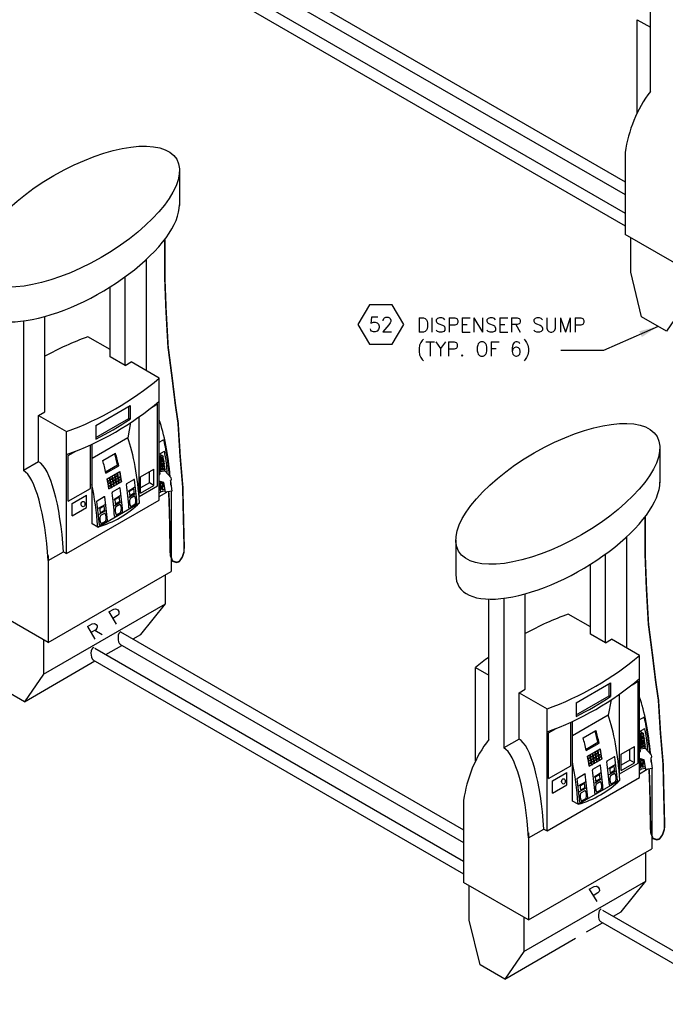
# Model space of a CAD drawing. Extents: x -17300 to -11339, y 1971 to 5059.
# Tile 79 of 81: x -12236 to -11833, y 3017 to 3632. Entities that reach past the tile are written whole.
import ezdxf
from ezdxf.enums import TextEntityAlignment as Align

# ---------------------------------------------------------------- set-up
doc = ezdxf.new("R2010")
doc.units = 0
doc.header["$MEASUREMENT"] = 0
doc.header["$PDSIZE"] = 1
doc.layers.get('0').update_dxf_attribs({"linetype": 'CONTINUOUS'})
for name, color, linetype in [('DISPENSER', 3, 'CONTINUOUS'), ('PIPING-PRODUCT-PREMIUM', 5, 'CONTINUOUS'), ('PIPING-PRODUCT-REGULAR', 4, 'CONTINUOUS'), ('TEXT', 3, 'CONTINUOUS')]:
    doc.layers.add(name, color=color, linetype=linetype)
doc.styles.add('SIMPLEX', font='simplex')
doc.dimstyles.new('DIM96', dxfattribs={"dimscale": 96, "dimtxt": 0.125, "dimasz": 0.125, "dimexe": 0.0625, "dimexo": 0.0625, "dimgap": 0.0625, "dimtad": 1, "dimdec": 4, "dimzin": 3, "dimdsep": 46, "dimlunit": 4, "dimtxsty": 'SIMPLEX', "dimcen": 0, "dimdle": 0.0625, "dimclrd": 3, "dimclre": 3, "dimclrt": 3, "dimadec": 0, "dimazin": 0, "dimtfac": 1, "dimtdec": 4, "dimtmove": 2, "dimatfit": 3, "dimfxl": 1, "dimfrac": 2, "dimtolj": 1, "dimtzin": 0, "dimarcsym": 0})

# ---------------------------------------------------------------- blocks, each defined once
blk = doc.blocks.new('HEX')
at = {"color": 3}
blk.add_lwpolyline([(-0.0577, 0.1), (-0.1155, 0), (-0.0577, -0.1), (0.0577, -0.1), (0.1155, 0), (0.0577, 0.1)], close=True, dxfattribs=at)
at = {"color": 3, "style": 'SIMPLEX'}
blk.add_attdef('D#', text='', height=0.08, dxfattribs=at).set_placement((0, 0), align=Align.MIDDLE)

msp = doc.modelspace()

# ---------------------------------------------------------------- linework, layer by layer
at = {"layer": 'DISPENSER'}
for p, q in [((-11842.43, 3586.98), (-11842.43, 3674.56)), ((-11850.64, 3631.77), (-11842.43, 3627.03)), ((-11850.64, 3573.56), (-11850.64, 3631.77)), ((-11858.17, 3548.85), (-11858.17, 3497.59)), ((-12136.51, 3537.85), (-12136.51, 3515.75)), ((-11817.59, 3474.17), (-11858.17, 3497.59)), ((-12157.11, 3412.55), (-12157.11, 3482.16)), ((-12170.52, 3415.82), (-12170.52, 3471.15)), ((-12179.86, 3421.21), (-12179.86, 3464.83)), ((-12220.59, 3386.91), (-12220.59, 3446.38)), ((-12234, 3443.61), (-12234, 3350.12)), ((-12179.86, 3425.69), (-12193.72, 3433.69)), ((-12170.52, 3415.82), (-12179.86, 3421.21)), ((-12170.52, 3415.82), (-12166.64, 3418.06)), ((-12149.15, 3407.96), (-12166.64, 3418.06)), ((-12149.15, 3331.69), (-12149.15, 3407.96)), ((-12224.47, 3384.67), (-12220.59, 3386.91)), ((-12224.47, 3355.62), (-12224.47, 3384.67)), ((-12224.47, 3384.67), (-12206.98, 3374.57)), ((-12161.71, 3333.97), (-12161.71, 3383.77)), ((-12167.02, 3380.12), (-12168.75, 3370.59)), ((-12206.98, 3298.31), (-12206.98, 3374.57)), ((-12168.75, 3370.59), (-12191.14, 3357.66)), ((-12191.14, 3316.98), (-12191.14, 3366.64)), ((-11836.51, 3364.64), (-11836.51, 3342.55)), ((-12224.47, 3355.62), (-12234, 3350.12)), ((-12168.57, 3337.39), (-12164.52, 3339.73)), ((-12177.57, 3332.19), (-12173.52, 3334.54)), ((-12168.15, 3333.61), (-12164.1, 3335.95)), ((-12141.62, 3337.18), (-12141.62, 3287.09)), ((-12206.98, 3298.31), (-12149.15, 3331.69)), ((-12187.58, 3314.92), (-12161.42, 3330.02)), ((-12187.07, 3326.71), (-12183.02, 3329.05)), ((-12177.15, 3328.41), (-12173.1, 3330.75)), ((-12186.65, 3322.93), (-12182.6, 3325.27)), ((-12187.58, 3314.92), (-12191.14, 3316.98)), ((-11857.11, 3239.35), (-11857.11, 3308.95)), ((-11963.94, 3306.91), (-11963.94, 3285.18)), ((-12218.51, 3293.96), (-12208.98, 3299.46)), ((-12218.51, 3297.03), (-12218.51, 3242.7)), ((-12208.98, 3299.46), (-12206.98, 3298.31)), ((-11870.52, 3242.61), (-11870.52, 3297.95)), ((-11879.86, 3248.01), (-11879.86, 3291.63)), ((-12218.51, 3242.7), (-12141.62, 3287.09)), ((-11920.59, 3213.7), (-11920.59, 3273.17)), ((-12218.51, 3242.7), (-12259.08, 3266.12)), ((-11943.34, 3182.3), (-11943.34, 3269.88)), ((-11934, 3270.41), (-11934, 3176.91)), ((-11879.86, 3252.48), (-11893.72, 3260.49)), ((-11870.52, 3242.61), (-11879.86, 3248.01)), ((-11870.52, 3242.61), (-11866.64, 3244.85)), ((-11849.15, 3234.75), (-11866.64, 3244.85)), ((-11849.15, 3158.49), (-11849.15, 3234.75)), ((-11951.55, 3227.1), (-11943.34, 3222.36)), ((-11951.55, 3168.89), (-11951.55, 3227.1)), ((-11924.47, 3211.46), (-11920.59, 3213.7)), ((-11924.47, 3182.41), (-11924.47, 3211.46)), ((-11924.47, 3211.46), (-11906.98, 3201.36)), ((-11861.71, 3160.77), (-11861.71, 3210.56)), ((-11867.02, 3206.92), (-11868.75, 3197.39)), ((-11906.98, 3125.1), (-11906.98, 3201.36)), ((-11868.75, 3197.39), (-11891.14, 3184.46)), ((-11891.14, 3143.78), (-11891.14, 3193.44)), ((-11924.47, 3182.41), (-11934, 3176.91)), ((-11877.57, 3158.99), (-11873.52, 3161.33)), ((-11868.57, 3164.18), (-11864.52, 3166.53)), ((-11868.15, 3160.4), (-11864.1, 3162.74)), ((-11841.62, 3163.98), (-11841.62, 3113.89)), ((-11906.98, 3125.1), (-11849.15, 3158.49)), ((-11887.58, 3141.72), (-11861.42, 3156.82)), ((-11887.07, 3153.5), (-11883.02, 3155.85)), ((-11877.15, 3155.21), (-11873.1, 3157.55)), ((-11886.65, 3149.72), (-11882.6, 3152.06)), ((-11959.08, 3144.18), (-11959.08, 3092.92)), ((-11887.58, 3141.72), (-11891.14, 3143.78)), ((-11918.51, 3120.75), (-11908.98, 3126.26)), ((-11908.98, 3126.26), (-11906.98, 3125.1)), ((-11918.51, 3123.82), (-11918.51, 3069.49)), ((-11918.51, 3069.49), (-11841.62, 3113.89)), ((-11918.51, 3069.49), (-11959.08, 3092.92))]:
    msp.add_line(p, q, dxfattribs=at)
at = {"layer": 'DISPENSER', "color": 2}
for p, q in [((-12188.78, 3378.4), (-12167.34, 3390.78)), ((-12167.34, 3390.78), (-12167.34, 3382.29)), ((-12153.9, 3389.63), (-12150.15, 3391.8)), ((-12150.15, 3340.65), (-12150.15, 3391.8)), ((-12188.78, 3378.4), (-12188.78, 3369.8)), ((-12192.14, 3338.98), (-12192.14, 3366.18)), ((-12149.15, 3367.81), (-12146.82, 3369.16)), ((-12205.98, 3359.56), (-12201.22, 3362.31)), ((-12205.98, 3331), (-12205.98, 3359.56)), ((-12184.42, 3356.36), (-12176.42, 3360.98)), ((-12149.15, 3360.33), (-12145.83, 3362.24)), ((-12182.45, 3348.59), (-12174.45, 3353.21)), ((-12160.76, 3346.23), (-12152.43, 3351.04)), ((-12160.76, 3336.11), (-12160.76, 3346.23)), ((-12152.43, 3340.92), (-12152.43, 3351.04)), ((-12180.6, 3338.71), (-12172.6, 3343.33)), ((-12178.38, 3336.84), (-12173.99, 3339.38)), ((-12169.38, 3342.04), (-12164.99, 3344.57)), ((-12161.71, 3333.97), (-12150.15, 3340.65)), ((-12160.76, 3336.11), (-12152.43, 3340.92)), ((-12205.98, 3331), (-12192.14, 3338.98)), ((-12203.62, 3329.59), (-12194.5, 3334.86)), ((-12194.5, 3327.15), (-12194.5, 3334.86)), ((-12149.15, 3336.31), (-12147.99, 3336.98)), ((-12149.15, 3334), (-12144.33, 3336.78)), ((-12203.62, 3321.88), (-12203.62, 3329.59)), ((-12203.62, 3321.88), (-12194.5, 3327.15)), ((-12167.67, 3326.7), (-12163.29, 3329.23)), ((-12176.67, 3321.51), (-12172.29, 3324.04)), ((-12186.17, 3316.02), (-12181.79, 3318.55)), ((-12145.19, 3267.03), (-12145.19, 3285.03)), ((-12221.43, 3223.01), (-12145.19, 3267.03)), ((-12160.68, 3247.78), (-12145.19, 3267.03)), ((-12165.53, 3244.98), (-12160.68, 3247.78)), ((-11888.78, 3205.2), (-11867.34, 3217.58)), ((-11867.34, 3217.58), (-11867.34, 3209.08)), ((-11853.9, 3216.42), (-11850.15, 3218.59)), ((-11850.15, 3167.44), (-11850.15, 3218.59)), ((-11888.78, 3205.2), (-11888.78, 3196.59)), ((-11892.14, 3165.78), (-11892.14, 3192.98)), ((-11849.15, 3194.61), (-11846.82, 3195.95)), ((-11905.98, 3186.36), (-11901.22, 3189.1)), ((-11905.98, 3157.79), (-11905.98, 3186.36)), ((-11884.42, 3183.15), (-11876.42, 3187.77)), ((-11849.15, 3187.12), (-11845.83, 3189.04)), ((-11882.45, 3175.38), (-11874.45, 3180)), ((-11860.76, 3173.02), (-11852.43, 3177.84)), ((-11852.43, 3167.72), (-11852.43, 3177.84)), ((-11880.6, 3165.51), (-11872.6, 3170.12)), ((-11869.38, 3168.84), (-11864.99, 3171.37)), ((-11861.71, 3160.77), (-11850.15, 3167.44)), ((-11860.76, 3162.91), (-11860.76, 3173.02)), ((-11860.76, 3162.91), (-11852.43, 3167.72)), ((-11905.98, 3157.79), (-11892.14, 3165.78)), ((-11903.62, 3156.38), (-11894.5, 3161.65)), ((-11894.5, 3153.94), (-11894.5, 3161.65)), ((-11878.38, 3163.64), (-11873.99, 3166.17)), ((-11849.15, 3163.11), (-11847.99, 3163.78)), ((-11849.15, 3160.8), (-11844.33, 3163.58)), ((-11903.62, 3148.67), (-11903.62, 3156.38)), ((-11867.67, 3153.5), (-11863.29, 3156.03)), ((-11903.62, 3148.67), (-11894.5, 3153.94)), ((-11876.67, 3148.3), (-11872.29, 3150.83)), ((-11886.17, 3142.82), (-11881.79, 3145.35)), ((-11845.19, 3093.82), (-11845.19, 3111.82)), ((-11921.43, 3049.8), (-11845.19, 3093.82)), ((-11860.68, 3074.57), (-11845.19, 3093.82)), ((-11865.53, 3071.77), (-11860.68, 3074.57))]:
    msp.add_line(p, q, dxfattribs=at)
at = {"layer": 'DISPENSER', "color": 7}
for p, q in [((-12168.13, 3382.74), (-12168.13, 3390.32)), ((-12188.78, 3370.82), (-12168.13, 3382.74)), ((-12167.34, 3382.29), (-12168.13, 3382.74)), ((-12146.63, 3359.14), (-12149.15, 3358.77)), ((-12147.11, 3358.43), (-12149.15, 3358.13)), ((-12146.46, 3358.02), (-12149.15, 3357.63)), ((-12182.63, 3349.4), (-12175.24, 3353.66)), ((-12174.45, 3353.21), (-12175.24, 3353.66)), ((-12146.94, 3357.31), (-12149.15, 3356.99)), ((-12146.3, 3356.9), (-12149.15, 3356.48)), ((-12146.78, 3356.19), (-12149.15, 3355.84)), ((-12146.13, 3355.78), (-12149.15, 3355.34)), ((-12146.61, 3355.07), (-12149.15, 3354.7)), ((-12145.97, 3354.67), (-12149.15, 3354.2)), ((-12145.8, 3353.55), (-12149.15, 3353.06)), ((-12145.64, 3352.43), (-12149.15, 3351.92)), ((-12146.45, 3353.96), (-12149.08, 3353.57)), ((-12146.28, 3352.84), (-12148.92, 3352.45)), ((-12146.12, 3351.72), (-12148.75, 3351.33)), ((-12181.57, 3344.94), (-12180.19, 3345.74)), ((-12179.97, 3345.87), (-12178.59, 3346.66)), ((-12179.72, 3344.56), (-12178.35, 3345.35)), ((-12178.37, 3346.79), (-12176.99, 3347.58)), ((-12178.12, 3345.48), (-12176.75, 3346.27)), ((-12178.07, 3345.22), (-12176.7, 3346.01)), ((-12176.77, 3347.72), (-12175.39, 3348.51)), ((-12176.52, 3346.41), (-12175.15, 3347.2)), ((-12176.47, 3346.14), (-12175.1, 3346.94)), ((-12176.23, 3344.83), (-12174.86, 3345.62)), ((-12176.19, 3344.57), (-12174.82, 3345.36)), ((-12175.17, 3348.64), (-12173.79, 3349.43)), ((-12174.63, 3345.76), (-12173.26, 3346.55)), ((-12174.59, 3345.49), (-12173.22, 3346.29)), ((-12155.21, 3342.53), (-12155.21, 3349.43)), ((-12145.48, 3351.31), (-12149.15, 3350.77)), ((-12181.32, 3343.63), (-12179.95, 3344.43)), ((-12181.27, 3343.37), (-12178.3, 3345.09)), ((-12181.03, 3342.06), (-12179.66, 3342.85)), ((-12180.99, 3341.8), (-12179.62, 3342.59)), ((-12180.76, 3340.49), (-12179.39, 3341.28)), ((-12180.72, 3340.22), (-12179.35, 3341.01)), ((-12180.51, 3338.91), (-12179.14, 3339.7)), ((-12179.43, 3342.99), (-12178.06, 3343.78)), ((-12179.39, 3342.72), (-12178.02, 3343.51)), ((-12179.16, 3341.41), (-12177.79, 3342.2)), ((-12179.12, 3341.15), (-12177.75, 3341.94)), ((-12178.91, 3339.83), (-12177.54, 3340.62)), ((-12177.83, 3343.91), (-12176.46, 3344.7)), ((-12177.79, 3343.65), (-12176.42, 3344.44)), ((-12177.56, 3342.33), (-12176.19, 3343.12)), ((-12177.52, 3342.07), (-12176.15, 3342.86)), ((-12177.31, 3340.76), (-12175.94, 3341.55)), ((-12175.96, 3343.26), (-12174.59, 3344.05)), ((-12175.92, 3342.99), (-12174.55, 3343.79)), ((-12175.71, 3341.68), (-12174.34, 3342.47)), ((-12174.36, 3344.18), (-12172.99, 3344.97)), ((-12174.32, 3343.92), (-12172.95, 3344.71)), ((-12174.11, 3342.61), (-12172.74, 3343.39)), ((-12155.21, 3342.53), (-12160.76, 3339.33)), ((-12152.43, 3340.92), (-12155.21, 3342.53)), ((-11868.13, 3209.54), (-11868.13, 3217.12)), ((-11888.78, 3197.62), (-11868.13, 3209.54)), ((-11867.34, 3209.08), (-11868.13, 3209.54)), ((-11846.63, 3185.93), (-11849.15, 3185.56)), ((-11882.63, 3176.19), (-11875.24, 3180.46)), ((-11874.45, 3180), (-11875.24, 3180.46)), ((-11847.11, 3185.22), (-11849.15, 3184.92)), ((-11846.46, 3184.82), (-11849.15, 3184.42)), ((-11846.94, 3184.1), (-11849.15, 3183.78)), ((-11846.3, 3183.7), (-11849.15, 3183.28)), ((-11846.78, 3182.99), (-11849.15, 3182.64)), ((-11846.13, 3182.58), (-11849.15, 3182.14)), ((-11846.61, 3181.87), (-11849.15, 3181.5)), ((-11845.97, 3181.46), (-11849.15, 3181)), ((-11845.8, 3180.34), (-11849.15, 3179.85)), ((-11846.45, 3180.75), (-11849.08, 3180.36)), ((-11846.28, 3179.63), (-11848.92, 3179.25)), ((-11879.97, 3172.66), (-11878.59, 3173.45)), ((-11878.37, 3173.59), (-11876.99, 3174.38)), ((-11876.77, 3174.51), (-11875.39, 3175.3)), ((-11876.52, 3173.2), (-11875.15, 3173.99)), ((-11876.47, 3172.94), (-11875.1, 3173.73)), ((-11875.17, 3175.43), (-11873.79, 3176.23)), ((-11874.63, 3172.55), (-11873.26, 3173.34)), ((-11855.21, 3169.33), (-11855.21, 3176.23)), ((-11845.64, 3179.23), (-11849.15, 3178.71)), ((-11845.48, 3178.11), (-11849.15, 3177.57)), ((-11846.12, 3178.52), (-11848.75, 3178.13)), ((-11881.57, 3171.74), (-11880.19, 3172.53)), ((-11881.32, 3170.43), (-11879.95, 3171.22)), ((-11881.27, 3170.17), (-11878.3, 3171.88)), ((-11881.03, 3168.86), (-11879.66, 3169.65)), ((-11880.99, 3168.59), (-11879.62, 3169.39)), ((-11880.76, 3167.28), (-11879.39, 3168.07)), ((-11880.72, 3167.02), (-11879.35, 3167.81)), ((-11879.72, 3171.35), (-11878.35, 3172.14)), ((-11879.43, 3169.78), (-11878.06, 3170.57)), ((-11879.39, 3169.52), (-11878.02, 3170.31)), ((-11879.16, 3168.21), (-11877.79, 3169)), ((-11879.12, 3167.94), (-11877.75, 3168.73)), ((-11878.91, 3166.63), (-11877.54, 3167.42)), ((-11878.12, 3172.28), (-11876.75, 3173.07)), ((-11878.07, 3172.02), (-11876.7, 3172.81)), ((-11877.83, 3170.7), (-11876.46, 3171.49)), ((-11877.79, 3170.44), (-11876.42, 3171.23)), ((-11877.56, 3169.13), (-11876.19, 3169.92)), ((-11877.52, 3168.87), (-11876.15, 3169.66)), ((-11877.31, 3167.55), (-11875.94, 3168.34)), ((-11876.23, 3171.63), (-11874.86, 3172.42)), ((-11876.19, 3171.37), (-11874.82, 3172.16)), ((-11875.96, 3170.05), (-11874.59, 3170.84)), ((-11875.92, 3169.79), (-11874.55, 3170.58)), ((-11875.71, 3168.48), (-11874.34, 3169.27)), ((-11874.59, 3172.29), (-11873.22, 3173.08)), ((-11874.36, 3170.98), (-11872.99, 3171.77)), ((-11874.32, 3170.71), (-11872.95, 3171.5)), ((-11874.11, 3169.4), (-11872.74, 3170.19)), ((-11855.21, 3169.33), (-11860.76, 3166.12)), ((-11852.43, 3167.72), (-11855.21, 3169.33)), ((-11880.51, 3165.7), (-11879.14, 3166.49))]:
    msp.add_line(p, q, dxfattribs=at)
at = {"layer": 'DISPENSER', "color": 1}
for p, q in [((-12147.27, 3359.55), (-12149.15, 3359.27)), ((-12147.27, 3359.55), (-12149.15, 3359.27)), ((-12148.34, 3360.79), (-12148.14, 3359.42)), ((-12147.27, 3359.55), (-12146.63, 3359.14)), ((-12146.63, 3359.14), (-12147.11, 3358.43)), ((-12147.11, 3358.43), (-12146.46, 3358.02)), ((-12146.46, 3358.02), (-12146.94, 3357.31)), ((-12149.15, 3353.62), (-12149.08, 3353.57)), ((-12149.08, 3353.57), (-12149.15, 3353.5)), ((-12149.15, 3352.64), (-12148.92, 3352.45)), ((-12148.92, 3352.45), (-12149.15, 3352.19)), ((-12149.15, 3351.65), (-12148.75, 3351.33)), ((-12146.94, 3357.31), (-12146.3, 3356.9)), ((-12146.3, 3356.9), (-12146.78, 3356.19)), ((-12146.78, 3356.19), (-12146.13, 3355.78)), ((-12146.13, 3355.78), (-12146.61, 3355.07)), ((-12146.61, 3355.07), (-12145.97, 3354.67)), ((-12145.97, 3354.67), (-12146.45, 3353.96)), ((-12146.45, 3353.96), (-12145.8, 3353.55)), ((-12145.8, 3353.55), (-12146.28, 3352.84)), ((-12146.28, 3352.84), (-12145.64, 3352.43)), ((-12145.64, 3352.43), (-12146.12, 3351.72)), ((-12146.12, 3351.72), (-12145.48, 3351.31)), ((-12148.75, 3351.33), (-12149.15, 3350.88)), ((-12149.15, 3350.67), (-12148.59, 3350.22)), ((-12145.96, 3350.6), (-12148.59, 3350.22)), ((-12148.59, 3350.22), (-12148.51, 3349.66)), ((-12145.48, 3351.31), (-12145.96, 3350.6)), ((-12145.96, 3350.6), (-12145.87, 3350.04)), ((-11847.27, 3186.34), (-11849.15, 3186.06)), ((-11847.27, 3186.34), (-11849.15, 3186.06)), ((-11848.34, 3187.59), (-11848.14, 3186.21)), ((-11847.27, 3186.34), (-11846.63, 3185.93)), ((-11846.63, 3185.93), (-11847.11, 3185.22)), ((-11849.15, 3180.42), (-11849.08, 3180.36)), ((-11849.08, 3180.36), (-11849.15, 3180.29)), ((-11849.15, 3179.43), (-11848.92, 3179.25)), ((-11847.11, 3185.22), (-11846.46, 3184.82)), ((-11846.46, 3184.82), (-11846.94, 3184.1)), ((-11846.94, 3184.1), (-11846.3, 3183.7)), ((-11846.3, 3183.7), (-11846.78, 3182.99)), ((-11846.78, 3182.99), (-11846.13, 3182.58)), ((-11846.13, 3182.58), (-11846.61, 3181.87)), ((-11846.61, 3181.87), (-11845.97, 3181.46)), ((-11845.97, 3181.46), (-11846.45, 3180.75)), ((-11846.45, 3180.75), (-11845.8, 3180.34)), ((-11845.8, 3180.34), (-11846.28, 3179.63)), ((-11846.28, 3179.63), (-11845.64, 3179.23)), ((-11848.92, 3179.25), (-11849.15, 3178.98)), ((-11849.15, 3178.45), (-11848.75, 3178.13)), ((-11848.75, 3178.13), (-11849.15, 3177.68)), ((-11849.15, 3177.47), (-11848.59, 3177.01)), ((-11845.96, 3177.4), (-11848.59, 3177.01)), ((-11848.59, 3177.01), (-11848.51, 3176.45)), ((-11845.64, 3179.23), (-11846.12, 3178.52)), ((-11846.12, 3178.52), (-11845.48, 3178.11)), ((-11845.48, 3178.11), (-11845.96, 3177.4)), ((-11845.96, 3177.4), (-11845.87, 3176.84))]:
    msp.add_line(p, q, dxfattribs=at)
at = {"layer": 'DISPENSER', "const_width": 1}
for points in [[(-12145.64, 3494.67), (-12145.64, 3469.57), (-12144.89, 3449.99), (-12143.63, 3427.49), (-12141.13, 3408.32), (-12139.05, 3391.23), (-12137.38, 3379.98), (-12136.13, 3359.57), (-12134.46, 3339.98), (-12134.04, 3321.23), (-12133.62, 3303.73), (-12133.71, 3299.29), (-12134.8, 3296.05), (-12136.72, 3293.28), (-12138.45, 3292.83), (-12140.84, 3293.67), (-12142.15, 3297.1), (-12142.42, 3301.81), (-12142.45, 3307.53), (-12142.61, 3312.5), (-12142.61, 3318.51), (-12142.73, 3322.59), (-12142.85, 3326.8), (-12142.97, 3331.84), (-12143.29, 3336.94)], [(-11845.64, 3321.47), (-11845.64, 3296.37), (-11844.89, 3276.78), (-11843.63, 3254.28), (-11841.13, 3235.11), (-11839.05, 3218.03), (-11837.38, 3206.78), (-11836.13, 3186.36), (-11834.46, 3166.78), (-11834.04, 3148.03), (-11833.62, 3130.52), (-11833.71, 3126.08), (-11834.8, 3122.84), (-11836.72, 3120.08), (-11838.45, 3119.62), (-11840.84, 3120.46), (-11842.15, 3123.9), (-11842.42, 3128.61), (-11842.45, 3134.33), (-11842.61, 3139.3), (-11842.61, 3145.3), (-11842.73, 3149.39), (-11842.85, 3153.59), (-11842.97, 3158.64), (-11843.29, 3163.73)]]:
    msp.add_lwpolyline(points, dxfattribs=at)
at = {"layer": 'DISPENSER', "color": 2}
for points in [[(-11820.52, 3475.86), (-11820.52, 3454.47), (-11832.43, 3437.29), (-11847.91, 3446.23), (-11854.59, 3474.14), (-11854.59, 3495.53)], [(-12181.71, 3345.01), (-12173.71, 3349.63)], [(-12221.43, 3244.39), (-12221.43, 3223.01), (-12233.34, 3205.82), (-12248.83, 3214.76), (-12255.51, 3242.68), (-12255.51, 3264.06)], [(-12182.41, 3235.23), (-12172.41, 3241)], [(-12233.34, 3205.82), (-12189.29, 3231.26)], [(-11881.71, 3171.8), (-11873.71, 3176.42)], [(-11921.43, 3071.18), (-11921.43, 3049.8), (-11933.34, 3032.62), (-11948.83, 3041.56), (-11955.51, 3069.47), (-11955.51, 3090.86)], [(-11882.41, 3062.03), (-11872.41, 3067.8)], [(-11933.34, 3032.62), (-11889.29, 3058.05)]]:
    msp.add_lwpolyline(points, dxfattribs=at)
at = {"layer": 'DISPENSER', "color": 7}
for points in [[(-12179.95, 3344.43, 0.001855), (-12180.19, 3345.74)], [(-12179.72, 3344.56, 0.001852), (-12179.97, 3345.87)], [(-12178.35, 3345.35, 0.001855), (-12178.59, 3346.66)], [(-12178.12, 3345.48, 0.001852), (-12178.37, 3346.79)], [(-12176.75, 3346.27, 0.001855), (-12176.99, 3347.58)], [(-12176.52, 3346.41, 0.001852), (-12176.77, 3347.72)], [(-12176.46, 3344.7, 0.001853), (-12176.7, 3346.01)], [(-12176.23, 3344.83, 0.00185), (-12176.47, 3346.14)], [(-12175.15, 3347.2, 0.001855), (-12175.39, 3348.51)], [(-12174.63, 3345.76, 0.004071), (-12175.17, 3348.64, 0.004071)], [(-12174.86, 3345.62, 0.001853), (-12175.1, 3346.94)], [(-12174.59, 3344.05, 0.001852), (-12174.82, 3345.36, 0.001852)], [(-12174.36, 3344.18, 0.001849), (-12174.59, 3345.49, 0.001849)], [(-12173.26, 3346.55), (-12173.26, 3346.55, 0.004293), (-12173.79, 3349.43)], [(-12172.99, 3344.97), (-12172.99, 3344.97, 0.001822), (-12173.22, 3346.29)], [(-12181.32, 3343.63, 0.001852), (-12181.57, 3344.94)], [(-12181.03, 3342.06, 0.00185), (-12181.27, 3343.37, 0.00185)], [(-12180.76, 3340.49, 0.001849), (-12180.99, 3341.8, 0.001849)], [(-12180.51, 3338.91, 0.001848), (-12180.72, 3340.22)], [(-12179.66, 3342.85, 0.001853), (-12179.9, 3344.16)], [(-12179.43, 3342.99, 0.00185), (-12179.67, 3344.3)], [(-12179.39, 3341.28, 0.001852), (-12179.62, 3342.59, 0.001852)], [(-12179.16, 3341.41, 0.001849), (-12179.39, 3342.72)], [(-12179.14, 3339.7, 0.001851), (-12179.35, 3341.01)], [(-12178.91, 3339.83, 0.001848), (-12179.12, 3341.15)], [(-12178.06, 3343.78, 0.001853), (-12178.3, 3345.09)], [(-12177.83, 3343.91, 0.00185), (-12178.07, 3345.22)], [(-12177.79, 3342.2, 0.001852), (-12178.02, 3343.51)], [(-12177.56, 3342.33, 0.001849), (-12177.79, 3343.65)], [(-12177.54, 3340.62, 0.001851), (-12177.75, 3341.94)], [(-12177.31, 3340.76, 0.001848), (-12177.52, 3342.07)], [(-12176.19, 3343.12, 0.001852), (-12176.42, 3344.44, 0.001852)], [(-12175.96, 3343.26, 0.001849), (-12176.19, 3344.57, 0.001849)], [(-12175.94, 3341.55, 0.001851), (-12176.15, 3342.86)], [(-12175.71, 3341.68, 0.001848), (-12175.92, 3342.99)], [(-12174.34, 3342.47, 0.001851), (-12174.55, 3343.79, 0.001851)], [(-12174.11, 3342.61, 0.001848), (-12174.32, 3343.92, 0.001848)], [(-12172.74, 3343.39), (-12172.74, 3343.39, 0.001749), (-12172.95, 3344.71)], [(-11878.35, 3172.14, 0.001855), (-11878.59, 3173.45)], [(-11878.12, 3172.28, 0.001852), (-11878.37, 3173.59)], [(-11876.75, 3173.07, 0.001855), (-11876.99, 3174.38)], [(-11876.52, 3173.2, 0.001852), (-11876.77, 3174.51)], [(-11875.15, 3173.99, 0.001855), (-11875.39, 3175.3)], [(-11874.63, 3172.55, 0.004071), (-11875.17, 3175.43, 0.004071)], [(-11874.86, 3172.42, 0.001853), (-11875.1, 3173.73)], [(-11873.26, 3173.34), (-11873.26, 3173.34, 0.004293), (-11873.79, 3176.23)], [(-11881.32, 3170.43, 0.001852), (-11881.57, 3171.74)], [(-11881.03, 3168.86, 0.00185), (-11881.27, 3170.17, 0.00185)], [(-11880.76, 3167.28, 0.001849), (-11880.99, 3168.59, 0.001849)], [(-11880.51, 3165.7, 0.001848), (-11880.72, 3167.02)], [(-11879.95, 3171.22, 0.001855), (-11880.19, 3172.53)], [(-11879.72, 3171.35, 0.001852), (-11879.97, 3172.66)], [(-11879.66, 3169.65, 0.001853), (-11879.9, 3170.96)], [(-11879.43, 3169.78, 0.00185), (-11879.67, 3171.09)], [(-11879.39, 3168.07, 0.001852), (-11879.62, 3169.39, 0.001852)], [(-11879.16, 3168.21, 0.001849), (-11879.39, 3169.52)], [(-11879.14, 3166.49, 0.001851), (-11879.35, 3167.81)], [(-11878.91, 3166.63, 0.001848), (-11879.12, 3167.94)], [(-11878.06, 3170.57, 0.001853), (-11878.3, 3171.88)], [(-11877.83, 3170.7, 0.00185), (-11878.07, 3172.02)], [(-11877.79, 3169, 0.001852), (-11878.02, 3170.31)], [(-11877.56, 3169.13, 0.001849), (-11877.79, 3170.44)], [(-11877.54, 3167.42, 0.001851), (-11877.75, 3168.73)], [(-11877.31, 3167.55, 0.001848), (-11877.52, 3168.87)], [(-11876.46, 3171.49, 0.001853), (-11876.7, 3172.81)], [(-11876.23, 3171.63, 0.00185), (-11876.47, 3172.94)], [(-11876.19, 3169.92, 0.001852), (-11876.42, 3171.23, 0.001852)], [(-11875.96, 3170.05, 0.001849), (-11876.19, 3171.37, 0.001849)], [(-11875.94, 3168.34, 0.001851), (-11876.15, 3169.66)], [(-11875.71, 3168.48, 0.001848), (-11875.92, 3169.79)], [(-11874.59, 3170.84, 0.001852), (-11874.82, 3172.16, 0.001852)], [(-11874.36, 3170.98, 0.001849), (-11874.59, 3172.29, 0.001849)], [(-11874.34, 3169.27, 0.001851), (-11874.55, 3170.58, 0.001851)], [(-11874.11, 3169.4, 0.001848), (-11874.32, 3170.71, 0.001848)], [(-11872.99, 3171.77), (-11872.99, 3171.77, 0.001822), (-11873.22, 3173.08)], [(-11872.74, 3170.19), (-11872.74, 3170.19, 0.001749), (-11872.95, 3171.5)]]:
    msp.add_lwpolyline(points, format="xyb", dxfattribs=at)
at = {"layer": 'DISPENSER'}
for points in [[(-12149.15, 3347.26), (-12148.52, 3348.05), (-12148.75, 3349.62), (-12145.74, 3350.06), (-12141.9, 3345.83), (-12141.73, 3344.65), (-12142.2, 3343.64), (-12141.26, 3337.23), (-12145.32, 3336.64), (-12146.22, 3342.76), (-12149.15, 3343.57)], [(-12145.43, 3337.36), (-12148.24, 3336.95), (-12149.15, 3343.09)], [(-11849.15, 3174.05), (-11848.52, 3174.84), (-11848.75, 3176.42), (-11845.74, 3176.86), (-11841.9, 3172.63), (-11841.73, 3171.45), (-11842.2, 3170.43), (-11841.26, 3164.03), (-11845.32, 3163.43), (-11846.22, 3169.56), (-11849.15, 3170.37)], [(-11845.43, 3164.15), (-11848.24, 3163.74), (-11849.15, 3169.89)]]:
    msp.add_lwpolyline(points, dxfattribs=at)
for points in [[(-12145.58, 3338.44), (-12146.77, 3338.06, -0.46232), (-12147.74, 3338.67), (-12148.43, 3343.37)], [(-12148.34, 3342.85), (-12147.32, 3342.2, -0.226401), (-12147.16, 3341.57), (-12147.7, 3338.52)], [(-12148.07, 3343.27), (-12146.99, 3342.59, -0.243692), (-12146.67, 3341.48), (-12147.27, 3338.08)], [(-11845.58, 3165.23), (-11846.77, 3164.86, -0.46232), (-11847.74, 3165.46), (-11848.43, 3170.17)], [(-11848.34, 3169.65), (-11847.32, 3169, -0.226401), (-11847.16, 3168.37), (-11847.7, 3165.32)], [(-11848.07, 3170.07), (-11846.99, 3169.38, -0.243692), (-11846.67, 3168.27), (-11847.27, 3164.87)]]:
    msp.add_lwpolyline(points, format="xyb", dxfattribs=at)
at = {"layer": 'DISPENSER', "color": 2}
for points in [[(-12188.12, 3330.86, -0.305739), (-12187.88, 3331.36), (-12183.49, 3333.89, -0.531751), (-12183.12, 3333.71)], [(-12167.12, 3327.9, 0.441442), (-12166.77, 3327.79), (-12164.29, 3329.22, 0.191447), (-12164.06, 3329.51, 0.189181), (-12164.43, 3334.01, 0.433762), (-12164.78, 3334.12), (-12167.24, 3332.7, 0.195171), (-12167.47, 3332.4, 0.178806), (-12167.12, 3327.9)], [(-12176.12, 3322.7, 0.441442), (-12175.77, 3322.59), (-12173.29, 3324.02, 0.191447), (-12173.06, 3324.31, 0.189181), (-12173.43, 3328.82, 0.433762), (-12173.78, 3328.92), (-12176.24, 3327.5, 0.195171), (-12176.47, 3327.21, 0.178806), (-12176.12, 3322.7)], [(-12185.62, 3317.22, 0.441442), (-12185.27, 3317.1), (-12182.79, 3318.54, 0.191447), (-12182.56, 3318.83, 0.189181), (-12182.93, 3323.33, 0.433762), (-12183.28, 3323.44), (-12185.74, 3322.02, 0.195171), (-12185.97, 3321.72, 0.178806), (-12185.62, 3317.22)], [(-11867.12, 3154.69, 0.441442), (-11866.77, 3154.58), (-11864.29, 3156.01, 0.191447), (-11864.06, 3156.3, 0.189181), (-11864.43, 3160.81, 0.433762), (-11864.78, 3160.91), (-11867.24, 3159.49, 0.195171), (-11867.47, 3159.2, 0.178806), (-11867.12, 3154.69)], [(-11888.12, 3157.65, -0.305739), (-11887.88, 3158.15), (-11883.49, 3160.69, -0.531751), (-11883.12, 3160.51)], [(-11876.12, 3149.5, 0.441442), (-11875.77, 3149.38), (-11873.29, 3150.82, 0.191447), (-11873.06, 3151.11, 0.189181), (-11873.43, 3155.61, 0.433762), (-11873.78, 3155.72), (-11876.24, 3154.3, 0.195171), (-11876.47, 3154, 0.178806), (-11876.12, 3149.5)], [(-11885.62, 3144.01, 0.441442), (-11885.27, 3143.9), (-11882.79, 3145.33, 0.191447), (-11882.56, 3145.62, 0.189181), (-11882.93, 3150.13, 0.433762), (-11883.28, 3150.23), (-11885.74, 3148.81, 0.195171), (-11885.97, 3148.52, 0.178806), (-11885.62, 3144.01)]]:
    msp.add_lwpolyline(points, format="xyb", dxfattribs=at)
at = {"layer": 'DISPENSER', "color": 1}
for points in [[(-12176.84, 3331.57, -0.001985), (-12176.64, 3329.72), (-12176.64, 3329.72, 0.543613), (-12176.27, 3329.53), (-12174.04, 3330.81, 0.297132), (-12173.79, 3331.3), (-12173.79, 3331.3, 0.002001), (-12174, 3333.15, 0.539267), (-12174.37, 3333.34), (-12176.59, 3332.06, 0.297833)], [(-12167.84, 3336.77, -0.001985), (-12167.64, 3334.92), (-12167.64, 3334.92, 0.543613), (-12167.27, 3334.72), (-12165.04, 3336.01, 0.297132), (-12164.79, 3336.5), (-12164.79, 3336.5, 0.002001), (-12165, 3338.35, 0.539267), (-12165.37, 3338.53), (-12167.59, 3337.25, 0.297833)], [(-12186.34, 3326.08, -0.001985), (-12186.14, 3324.23), (-12186.14, 3324.23, 0.543613), (-12185.77, 3324.04), (-12183.54, 3325.33, 0.297132), (-12183.29, 3325.82), (-12183.29, 3325.82, 0.002001), (-12183.5, 3327.67, 0.539267), (-12183.87, 3327.85), (-12186.09, 3326.57, 0.297833)], [(-11867.84, 3163.56, -0.001985), (-11867.64, 3161.71), (-11867.64, 3161.71, 0.543613), (-11867.27, 3161.52), (-11865.04, 3162.81, 0.297132), (-11864.79, 3163.29), (-11864.79, 3163.29, 0.002001), (-11865, 3165.14, 0.539267), (-11865.37, 3165.33), (-11867.59, 3164.05, 0.297833)], [(-11876.84, 3158.36, -0.001985), (-11876.64, 3156.51), (-11876.64, 3156.51, 0.543613), (-11876.27, 3156.32), (-11874.04, 3157.61, 0.297132), (-11873.79, 3158.1), (-11873.79, 3158.1, 0.002001), (-11874, 3159.95, 0.539267), (-11874.37, 3160.13), (-11876.59, 3158.85, 0.297833)], [(-11886.34, 3152.88, -0.001985), (-11886.14, 3151.03), (-11886.14, 3151.03, 0.543613), (-11885.77, 3150.84), (-11883.54, 3152.12, 0.297132), (-11883.29, 3152.61), (-11883.29, 3152.61, 0.002001), (-11883.5, 3154.46, 0.539267), (-11883.87, 3154.65), (-11886.09, 3153.37, 0.297833)]]:
    msp.add_lwpolyline(points, format="xyb", close=True, dxfattribs=at)
at = {"layer": 'DISPENSER'}
for centre, radius, start, end in [((-11776.66, 3537.51), 82.29, 143.05088, 172.07743), ((-12130.74, 3257.83), 186.8, 109.70383, 118.75156), ((-12269.96, 3550.43), 186.8, 289.70383, 310.29617), ((-12269.96, 3536), 186.8, 289.70383, 310.29617), ((-12204.33, 3374.15), 61.55, 285.79898, 314.20102), ((-11830.74, 3084.63), 186.8, 109.70383, 118.75156), ((-11969.96, 3377.23), 186.8, 289.70383, 310.29617), ((-11830.74, 3084.63), 186.8, 127.06958, 130.29617), ((-11969.96, 3362.8), 186.8, 289.70383, 310.29617), ((-11877.57, 3132.84), 82.29, 143.05088, 172.07743), ((-11904.33, 3200.95), 61.55, 285.79898, 314.20102)]:
    msp.add_arc(centre, radius, start, end, dxfattribs=at)
at = {"layer": 'DISPENSER', "color": 2}
for centre, radius, start, end in [((-12271.86, 3537.1), 186.8, 296.40808, 304.0252), ((-12146.57, 3368.72), 0.5, 12.05874, 120), ((-12146.12, 3349.87), 2, 324.06615, 6.32529), ((-12173.86, 3339.16), 0.25, 7.99249, 120), ((-12169.13, 3341.61), 0.5, 120, 188.00171), ((-12164.86, 3344.36), 0.25, 7.99248, 120), ((-12178.13, 3336.41), 0.5, 120, 188.00171), ((-12167.8, 3326.92), 0.25, 184.37972, 300), ((-12163.54, 3329.67), 0.5, 300, 4.36113), ((-12176.8, 3321.72), 0.25, 184.37972, 300), ((-12172.54, 3324.47), 0.5, 300, 4.36113), ((-12186.3, 3316.24), 0.25, 184.37972, 300), ((-12182.04, 3318.98), 0.5, 300, 4.36113), ((-11971.86, 3363.9), 186.8, 296.40808, 304.0252), ((-11846.57, 3195.52), 0.5, 12.05874, 120), ((-11846.12, 3176.66), 2, 324.06615, 6.32529), ((-11869.13, 3168.4), 0.5, 120, 188.00171), ((-11864.86, 3171.15), 0.25, 7.99248, 120), ((-11878.13, 3163.21), 0.5, 120, 188.00171), ((-11873.86, 3165.96), 0.25, 7.99249, 120), ((-11863.54, 3156.46), 0.5, 300, 4.36113), ((-11872.54, 3151.26), 0.5, 300, 4.36113), ((-11867.8, 3153.71), 0.25, 184.37972, 300), ((-11886.3, 3143.03), 0.25, 184.37972, 300), ((-11882.04, 3145.78), 0.5, 300, 4.36113), ((-11876.8, 3148.52), 0.25, 184.37972, 300)]:
    msp.add_arc(centre, radius, start, end, dxfattribs=at)
at = {"layer": 'DISPENSER'}
for centre in [(-12200.22, 3508.8), (-11900.22, 3335.6)]:
    msp.add_ellipse(centre, major_axis=(-61.98, -35.78), ratio=0.413103, dxfattribs=at)
for centre, major_axis, ratio, start_param, end_param in [((-12200.22, 3487.07), (-61.98, -35.78), 0.413103, 6.043584, 9.196117), ((-12157.16, 3329.96), (-2.11, 65.07), 0.244624, 4.956517, 5.628974), ((-12176.76, 3318.65), (-2.11, 65.07), 0.244624, 4.880239, 5.628974), ((-12224.52, 3291.07), (-2.11, 65.07), 0.244624, 4.833761, 6.148341), ((-12234.05, 3285.57), (-2.11, 65.07), 0.244624, 4.833761, 6.148341), ((-12202.92, 3303.54), (-2.11, 65.07), 0.244624, 4.880239, 5.328056), ((-12157.16, 3329.96), (-2.11, 65.07), 0.244624, 4.871248, 4.921949), ((-12157.16, 3329.96), (-2.11, 65.07), 0.244624, 4.871248, 4.921949), ((-11900.22, 3313.86), (-61.98, -35.78), 0.413103, 6.043584, 9.196117), ((-11857.16, 3156.76), (-2.11, 65.07), 0.244624, 4.956517, 5.628974), ((-11876.76, 3145.44), (-2.11, 65.07), 0.244624, 4.880239, 5.628974), ((-11924.52, 3117.87), (-2.11, 65.07), 0.244624, 4.833761, 6.148341), ((-11934.05, 3112.36), (-2.11, 65.07), 0.244624, 4.833761, 6.148341), ((-11902.92, 3130.34), (-2.11, 65.07), 0.244624, 4.880239, 5.328056), ((-11857.16, 3156.76), (-2.11, 65.07), 0.244624, 4.871248, 4.921949), ((-11857.16, 3156.76), (-2.11, 65.07), 0.244624, 4.871248, 4.921949)]:
    msp.add_ellipse(centre, major_axis=major_axis, ratio=ratio, start_param=start_param, end_param=end_param, dxfattribs=at)
at = {"layer": 'DISPENSER', "color": 7}
for centre in [(-12186.63, 3313.86), (-11886.63, 3140.66)]:
    msp.add_ellipse(centre, major_axis=(-2.11, 65.07), ratio=0.244624, start_param=5.362633, end_param=5.506849, dxfattribs=at)
at = {"layer": 'DISPENSER', "color": 2}
for centre, start_param, end_param in [((-12185.84, 3313.4), 5.362633, 5.524395), ((-12193.84, 3308.79), 5.362633, 5.524395), ((-12185.84, 3313.4), 5.182346, 5.294844), ((-12193.84, 3308.79), 5.182346, 5.294844), ((-12187.34, 3312.54), 4.889465, 5.126567), ((-12183.34, 3314.85), 4.890753, 5.127124), ((-12178.34, 3317.73), 4.889465, 5.126567), ((-12196.84, 3307.05), 4.889465, 5.126567), ((-12192.34, 3309.65), 4.890753, 5.127124), ((-12201.84, 3304.17), 4.890753, 5.127124), ((-11885.84, 3140.2), 5.362633, 5.524395), ((-11893.84, 3135.58), 5.362633, 5.524395), ((-11885.84, 3140.2), 5.182346, 5.294844), ((-11893.84, 3135.58), 5.182346, 5.294844), ((-11883.34, 3141.64), 4.890753, 5.127124), ((-11878.34, 3144.53), 4.889465, 5.126567), ((-11892.34, 3136.45), 4.890753, 5.127124), ((-11887.34, 3139.33), 4.889465, 5.126567), ((-11901.84, 3130.96), 4.890753, 5.127124), ((-11896.84, 3133.85), 4.889465, 5.126567)]:
    msp.add_ellipse(centre, major_axis=(-2.11, 65.07), ratio=0.244624, start_param=start_param, end_param=end_param, dxfattribs=at)
at = {"layer": 'DISPENSER', "color": 1}
for centre in [(-12196.73, 3329.25), (-11896.73, 3156.05)]:
    msp.add_ellipse(centre, major_axis=(0, 1.67), ratio=0.698745, dxfattribs=at)
at = {"layer": 'DISPENSER', "color": 2}
for points in [[(-12142.79, 3346.81), (-12142.8, 3346.92), (-12142.81, 3347.03), (-12143.38, 3352.94), (-12144.14, 3358.5), (-12145.38, 3365.42), (-12145.72, 3367.16), (-12146.08, 3368.83)], [(-11842.79, 3173.6), (-11842.8, 3173.71), (-11842.81, 3173.83), (-11843.38, 3179.73), (-11844.14, 3185.3), (-11845.38, 3192.22), (-11845.72, 3193.95), (-11846.08, 3195.62)]]:
    msp.add_open_spline(points, degree=3, knots=[4.9670864, 4.9670864, 4.9670864, 4.9670864, 4.9724958, 4.9724958, 5.2499643, 5.2499643, 5.346627, 5.346627, 5.346627, 5.346627], dxfattribs=at)
for points in [[(-12144.13, 3350.09), (-12144.6, 3354.31), (-12145.17, 3358.39), (-12145.83, 3362.24)], [(-11844.13, 3176.88), (-11844.6, 3181.11), (-11845.17, 3185.19), (-11845.83, 3189.04)]]:
    msp.add_open_spline(points, degree=3, dxfattribs=at)
at = {"layer": 'DISPENSER'}
for p in [(-12179, 3339.63), (-12177.4, 3340.56), (-12175.8, 3341.48), (-12174.2, 3342.41), (-11877.4, 3167.35), (-11875.8, 3168.28), (-11874.2, 3169.2), (-11879, 3166.43)]:
    msp.add_point(p, dxfattribs=at)
at = {"layer": 'PIPING-PRODUCT-PREMIUM'}
for p, q in [((-12109.55, 3675.59, 0), (-11858.17, 3530.46)), ((-12110, 3667.91), (-11858.17, 3522.51)), ((-12173.32, 3249.47), (-11959.08, 3125.78)), ((-12173.76, 3241.78), (-11959.08, 3117.84)), ((-11872.28, 3075.67), (-11779.92, 3022.35)), ((-11873.59, 3068.48), (-11784.11, 3016.82))]:
    msp.add_line(p, q, dxfattribs=at)
for centre in [(-12173.15, 3245.47), (-11873.15, 3072.26)]:
    msp.add_ellipse(centre, major_axis=(0, 3.91), ratio=0.45242, start_param=0, end_param=2.887656, dxfattribs=at)
at = {"layer": 'PIPING-PRODUCT-REGULAR'}
for p, q in [((-12125.74, 3665.45), (-11858.17, 3510.97)), ((-12127.04, 3658.26), (-11858.17, 3503.02)), ((-12189.33, 3239.23), (-11959.08, 3106.29)), ((-12190.64, 3232.04), (-11959.08, 3098.35))]:
    msp.add_line(p, q, dxfattribs=at)
msp.add_ellipse((-12190.03, 3235.72), major_axis=(0, 3.91), ratio=0.45242, start_param=0, end_param=2.887656, dxfattribs=at)

# ---------------------------------------------------------------- block references
at = {"layer": 'TEXT'}
ref = msp.add_blockref('HEX', (-12010.75, 3441.41), dxfattribs=dict(at, xscale=123.759022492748, yscale=123.759022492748, zscale=123.759022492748))
ref.add_attrib('D#', '52', dxfattribs={"layer": '0', "height": 9, "style": 'SIMPLEX'}).set_placement((-12010.75, 3441.41), align=Align.MIDDLE)

# ---------------------------------------------------------------- texts
at = {"layer": 'DISPENSER', "style": 'SIMPLEX'}
for s, p in [('P', (-12177.28, 3253.36)), ('R', (-12190.68, 3244.17)), ('P', (-11877.28, 3080.16))]:
    msp.add_text(s, height=9, rotation=30.86983, dxfattribs=at).set_placement(p)
at = {"layer": 'TEXT', "insert": (-11988.46, 3445.63), "char_height": 9, "width": 119.1701, "attachment_point": 1, "style": 'SIMPLEX'}
msp.add_mtext('\\pt153;DISPENSER SUMP (TYP. OF 6)', dxfattribs=at)

# ---------------------------------------------------------------- leaders
at = {"layer": 'TEXT'}
msp.add_leader([(-11837.56, 3440.25), (-11871.71, 3425.12), (-11898.36, 3425.12)], dimstyle='DIM96', override={"dimgap": 0.0625, "dimtad": 0}, dxfattribs=at)

doc.saveas('drawing.dxf')
